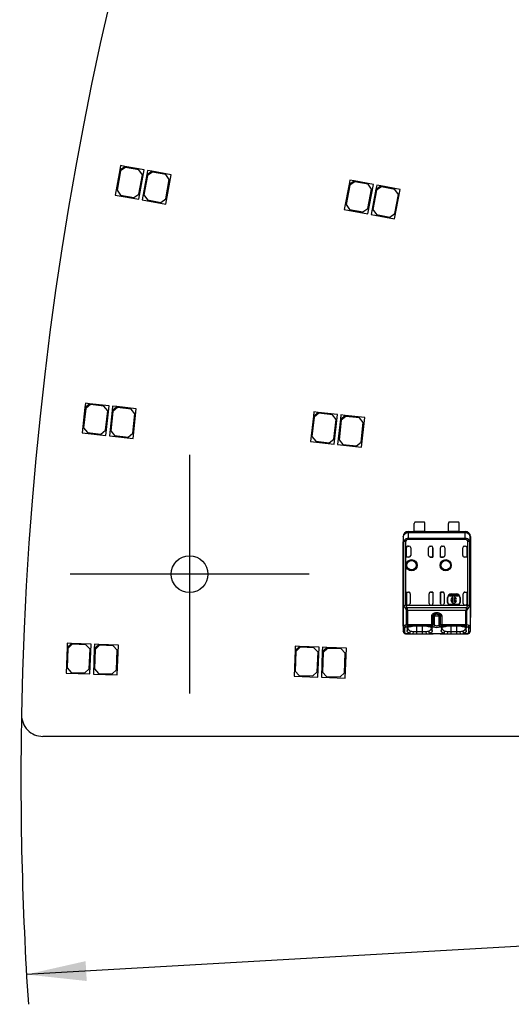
# Model space of a CAD drawing. Header units: millimetres. Extents: x 10 to 580, y 10 to 410.
# Tile 3 of 24: x 119 to 148, y 128 to 186. Entities that reach past the tile are written whole.
import ezdxf
from ezdxf.enums import TextEntityAlignment as Align
from ezdxf.lldxf.tags import DXFTag

# ---------------------------------------------------------------- set-up
doc = ezdxf.new("R2010")
doc.units = ezdxf.units.MM
doc.layers.add('Default', color=7, linetype='Continuous')
doc.layers.add('RDLED_1-4_800MM_', color=7, linetype='Continuous')
doc.styles.add('SEACAD_Arial', font='arial.ttf')
tags = doc.linetypes.add('CENTER2', pattern=[28.575, 19.05, -3.175, 3.175, -3.175]).pattern_tags.tags
tags[10:11] = [DXFTag(74, 4), DXFTag(75, 0), DXFTag(340, '0'), DXFTag(46, 0.0), DXFTag(50, 0.0), DXFTag(44, 0.0), DXFTag(45, 0.0)]
tags[8:9] = [DXFTag(74, 4), DXFTag(75, 0), DXFTag(340, '0'), DXFTag(46, 0.0), DXFTag(50, 0.0), DXFTag(44, 0.0), DXFTag(45, 0.0)]
tags[6:7] = [DXFTag(74, 4), DXFTag(75, 0), DXFTag(340, '0'), DXFTag(46, 0.0), DXFTag(50, 0.0), DXFTag(44, 0.0), DXFTag(45, 0.0)]
tags[4:5] = [DXFTag(74, 4), DXFTag(75, 0), DXFTag(340, '0'), DXFTag(46, 0.0), DXFTag(50, 0.0), DXFTag(44, 0.0), DXFTag(45, 0.0)]
doc.dimstyles.new('ISO', dxfattribs={"dimtxt": 3.5, "dimasz": 3.5, "dimexe": 1.75, "dimexo": 0, "dimgap": 0.875, "dimtad": 1, "dimlfac": 2, "dimtxsty": 'SEACAD_Arial', "dimblk1": '_SE_FILLED', "dimblk2": '_SE_FILLED', "dimsah": 1, "dimcen": 1.75, "dimadec": 0, "dimazin": 0, "dimtfac": 0.5, "dimtdec": 3, "dimtmove": 0, "dimatfit": 3, "dimfxl": 1, "dimarcsym": 0})

# ---------------------------------------------------------------- blocks, each defined once
blk = doc.blocks.new('SEANNOT_GROUP11')
at = {"layer": 'Default', "color": 7, "linetype": 'CENTER2'}
for p, q in [((129.377, 160.302), (129.377, 146.302)), ((136.377, 153.302), (122.377, 153.302))]:
    blk.add_line(p, q, dxfattribs=at)
blk = doc.blocks.new('SE')
at = {"layer": 'RDLED_1-4_800MM_', "color": 7, "linetype": 'Continuous'}
for p, q in [((125.337, 177.238), (125.293, 176.992)), ((125.293, 176.992), (125.583, 177.194)), ((125.624, 177.136), (125.333, 176.934)), ((125.583, 177.194), (125.337, 177.238)), ((126.715, 176.99), (125.583, 177.194)), ((126.411, 176.994), (125.624, 177.136)), ((125.293, 176.992), (125.027, 175.516)), ((125.333, 176.934), (125.13, 175.803)), ((126.405, 175.268), (126.715, 176.99)), ((126.409, 175.572), (126.613, 176.704)), ((126.613, 176.704), (126.411, 176.994)), ((126.868, 176.709), (126.602, 175.233)), ((126.908, 176.651), (126.704, 175.519)), ((126.912, 176.955), (126.868, 176.709)), ((126.868, 176.709), (127.158, 176.911)), ((127.198, 176.853), (126.908, 176.651)), ((127.158, 176.911), (126.912, 176.955)), ((128.29, 176.707), (127.158, 176.911)), ((127.986, 176.711), (127.198, 176.853)), ((127.98, 174.985), (128.29, 176.707)), ((128.187, 176.42), (127.986, 176.711)), ((127.984, 175.289), (128.187, 176.42)), ((138.718, 176.151), (138.44, 174.677)), ((138.758, 176.092), (138.545, 174.962)), ((138.764, 176.396), (138.718, 176.151)), ((138.718, 176.151), (139.01, 176.35)), ((139.05, 176.292), (138.758, 176.092)), ((139.01, 176.35), (138.764, 176.396)), ((140.14, 176.137), (139.01, 176.35)), ((139.836, 176.143), (139.05, 176.292)), ((139.816, 174.417), (140.14, 176.137)), ((140.035, 175.851), (139.836, 176.143)), ((140.337, 176.1), (140.29, 175.854)), ((140.29, 175.854), (140.582, 176.053)), ((140.622, 175.995), (140.33, 175.796)), ((140.582, 176.053), (140.337, 176.1)), ((141.712, 175.84), (140.582, 176.053)), ((141.408, 175.846), (140.622, 175.995)), ((125.027, 175.516), (126.405, 175.268)), ((125.13, 175.803), (125.331, 175.512)), ((125.331, 175.512), (126.119, 175.37)), ((126.119, 175.37), (126.409, 175.572)), ((126.704, 175.519), (126.906, 175.229)), ((139.822, 174.721), (140.035, 175.851)), ((140.29, 175.854), (140.012, 174.38)), ((140.33, 175.796), (140.117, 174.665)), ((141.388, 174.12), (141.712, 175.84)), ((141.394, 174.424), (141.608, 175.554)), ((141.608, 175.554), (141.408, 175.846)), ((126.602, 175.233), (127.98, 174.985)), ((126.906, 175.229), (127.693, 175.087)), ((127.693, 175.087), (127.984, 175.289)), ((138.545, 174.962), (138.744, 174.67)), ((138.44, 174.677), (139.816, 174.417)), ((138.744, 174.67), (139.53, 174.522)), ((139.53, 174.522), (139.822, 174.721)), ((140.012, 174.38), (141.388, 174.12)), ((140.117, 174.665), (140.316, 174.373)), ((140.316, 174.373), (141.102, 174.225)), ((141.102, 174.225), (141.394, 174.424)), ((123.276, 163.317), (123.249, 163.068)), ((123.249, 163.068), (123.524, 163.29)), ((123.524, 163.29), (123.276, 163.317)), ((124.668, 163.167), (123.524, 163.29)), ((123.249, 163.068), (123.089, 161.577)), ((123.294, 163.013), (123.171, 161.87)), ((123.569, 163.235), (123.294, 163.013)), ((124.364, 163.149), (123.569, 163.235)), ((124.586, 162.874), (124.364, 163.149)), ((124.463, 161.731), (124.586, 162.874)), ((124.481, 161.427), (124.668, 163.167)), ((124.84, 162.897), (124.68, 161.406)), ((124.884, 162.842), (124.762, 161.699)), ((124.867, 163.146), (124.84, 162.897)), ((124.84, 162.897), (125.115, 163.119)), ((125.115, 163.119), (124.867, 163.146)), ((125.16, 163.064), (124.884, 162.842)), ((126.259, 162.996), (125.115, 163.119)), ((125.955, 162.978), (125.16, 163.064)), ((126.177, 162.703), (125.955, 162.978)), ((126.054, 161.56), (126.177, 162.703)), ((126.072, 161.256), (126.259, 162.996)), ((136.655, 162.809), (136.627, 162.56)), ((136.627, 162.56), (136.903, 162.781)), ((136.903, 162.781), (136.655, 162.809)), ((136.947, 162.726), (136.671, 162.505)), ((138.046, 162.652), (136.903, 162.781)), ((137.742, 162.636), (136.947, 162.726)), ((136.627, 162.56), (136.459, 161.07)), ((136.671, 162.505), (136.542, 161.362)), ((137.963, 162.36), (137.742, 162.636)), ((137.834, 161.217), (137.963, 162.36)), ((137.85, 160.913), (138.046, 162.652)), ((138.217, 162.382), (138.049, 160.891)), ((138.261, 162.326), (138.132, 161.183)), ((138.245, 162.63), (138.217, 162.382)), ((138.217, 162.382), (138.493, 162.602)), ((138.493, 162.602), (138.245, 162.63)), ((138.537, 162.547), (138.261, 162.326)), ((139.636, 162.473), (138.493, 162.602)), ((139.332, 162.457), (138.537, 162.547)), ((139.553, 162.181), (139.332, 162.457)), ((139.424, 161.038), (139.553, 162.181)), ((139.44, 160.734), (139.636, 162.473)), ((123.089, 161.577), (124.481, 161.427)), ((123.171, 161.87), (123.393, 161.594)), ((123.393, 161.594), (124.188, 161.509)), ((124.188, 161.509), (124.463, 161.731)), ((124.762, 161.699), (124.983, 161.423)), ((125.779, 161.338), (126.054, 161.56)), ((124.68, 161.406), (126.072, 161.256)), ((124.983, 161.423), (125.779, 161.338)), ((136.459, 161.07), (137.85, 160.913)), ((136.542, 161.362), (136.763, 161.086)), ((136.763, 161.086), (137.558, 160.996)), ((137.558, 160.996), (137.834, 161.217)), ((138.132, 161.183), (138.353, 160.907)), ((139.148, 160.818), (139.424, 161.038)), ((138.049, 160.891), (139.44, 160.734)), ((138.353, 160.907), (139.148, 160.818)), ((143.14, 156.352), (142.565, 156.352)), ((145.14, 156.352), (144.565, 156.352)), ((142.177, 155.802), (142.54, 155.802)), ((142.177, 155.802), (142.177, 155.794)), ((142.177, 155.794), (142.185, 155.794)), ((142.186, 155.793), (142.185, 155.794)), ((142.186, 155.793), (142.186, 155.723)), ((142.186, 155.793), (145.519, 155.793)), ((142.54, 155.8), (142.54, 156.277)), ((143.165, 155.8), (142.54, 155.8)), ((143.165, 155.8), (143.165, 156.277)), ((143.165, 155.802), (144.54, 155.802)), ((144.54, 155.8), (144.54, 156.277)), ((145.165, 155.8), (144.54, 155.8)), ((145.165, 155.8), (145.165, 156.277)), ((145.165, 155.802), (145.527, 155.802)), ((145.52, 155.794), (145.519, 155.793)), ((145.519, 155.723), (145.519, 155.793)), ((145.52, 155.794), (145.527, 155.794)), ((145.527, 155.794), (145.527, 155.802)), ((141.886, 155.493), (141.877, 155.502)), ((141.877, 155.502), (141.877, 150.777)), ((141.886, 155.493), (141.889, 155.158)), ((141.935, 151.453), (141.935, 155.222)), ((142.024, 155.222), (141.935, 155.222)), ((141.947, 155.262), (141.942, 155.264)), ((142.024, 155.222), (142.024, 151.484)), ((145.519, 155.723), (142.186, 155.723)), ((142.186, 155.723), (142.188, 155.412)), ((142.189, 155.412), (145.516, 155.412)), ((145.516, 155.335), (142.189, 155.335)), ((145.516, 155.412), (145.519, 155.723)), ((145.763, 155.264), (145.68, 155.222)), ((145.77, 155.222), (145.68, 155.222)), ((145.68, 151.484), (145.68, 155.222)), ((145.77, 155.222), (145.77, 151.455)), ((145.815, 155.158), (145.819, 155.493)), ((145.827, 155.502), (145.819, 155.493)), ((145.827, 155.502), (145.827, 150.777)), ((141.889, 150.263), (141.889, 155.158)), ((141.892, 155.158), (141.892, 150.263)), ((142.075, 154.302), (142.075, 154.852)), ((142.075, 154.852), (142.075, 154.852)), ((142.075, 154.305), (142.075, 154.852)), ((142.175, 154.952), (142.227, 154.952)), ((142.327, 154.852), (142.327, 154.402)), ((143.377, 154.402), (143.377, 154.852)), ((143.477, 154.952), (143.53, 154.952)), ((143.629, 154.305), (143.629, 154.852)), ((143.63, 154.852), (143.629, 154.852)), ((143.63, 154.852), (143.63, 154.302)), ((144.075, 154.302), (144.075, 154.852)), ((144.075, 154.852), (144.075, 154.852)), ((144.075, 154.305), (144.075, 154.852)), ((144.175, 154.952), (144.227, 154.952)), ((144.327, 154.852), (144.327, 154.402)), ((145.377, 154.402), (145.377, 154.852)), ((145.477, 154.952), (145.53, 154.952)), ((145.629, 154.305), (145.629, 154.852)), ((145.63, 154.852), (145.629, 154.852)), ((145.63, 154.852), (145.63, 154.302)), ((145.813, 155.159), (145.813, 150.263)), ((145.815, 155.158), (145.815, 150.263)), ((142.075, 154.305), (142.075, 154.302)), ((142.227, 154.305), (142.075, 154.305)), ((142.227, 154.302), (142.075, 154.302)), ((142.227, 154.302), (142.227, 154.305)), ((143.477, 154.305), (143.629, 154.305)), ((143.477, 154.305), (143.477, 154.302)), ((143.63, 154.302), (143.477, 154.302)), ((143.629, 154.305), (143.63, 154.302)), ((144.075, 154.305), (144.227, 154.305)), ((144.075, 154.305), (144.075, 154.302)), ((144.227, 154.302), (144.075, 154.302)), ((144.227, 154.302), (144.227, 154.305)), ((145.477, 154.305), (145.477, 154.302)), ((145.629, 154.305), (145.477, 154.305)), ((145.63, 154.302), (145.477, 154.302)), ((145.629, 154.305), (145.63, 154.302)), ((142.075, 152.252), (142.197, 152.252)), ((142.075, 152.248), (142.075, 152.252)), ((142.075, 152.252), (142.075, 151.585)), ((142.075, 152.248), (142.201, 152.248)), ((142.075, 151.585), (142.075, 152.248)), ((142.201, 152.248), (142.197, 152.252)), ((142.297, 152.151), (142.297, 151.585)), ((143.407, 151.585), (143.407, 152.151)), ((143.504, 152.248), (143.507, 152.252)), ((143.629, 152.248), (143.504, 152.248)), ((143.507, 152.252), (143.63, 152.252)), ((143.629, 152.248), (143.63, 152.252)), ((143.629, 152.248), (143.629, 151.585)), ((143.63, 152.252), (143.63, 151.585)), ((144.075, 152.252), (144.197, 152.252)), ((144.075, 152.248), (144.075, 152.252)), ((144.075, 152.252), (144.075, 151.585)), ((144.201, 152.248), (144.075, 152.248)), ((144.075, 151.585), (144.075, 152.248)), ((144.201, 152.248), (144.197, 152.252)), ((144.297, 152.151), (144.297, 151.585)), ((144.489, 151.635), (144.489, 151.935)), ((144.502, 151.935), (144.489, 151.935)), ((144.502, 151.635), (144.502, 151.935)), ((144.604, 152.009), (144.604, 152.075)), ((144.604, 152.075), (145.098, 152.075)), ((144.818, 152.009), (144.604, 152.009)), ((144.702, 152.148), (145.002, 152.148)), ((144.702, 152.148), (144.702, 152.135)), ((144.702, 152.135), (145.002, 152.135)), ((144.818, 151.958), (144.818, 152.009)), ((144.818, 151.689), (144.818, 151.896)), ((145.098, 152.009), (144.884, 152.009)), ((144.884, 152.009), (144.884, 151.958)), ((144.884, 151.896), (144.884, 151.689)), ((145.015, 151.834), (144.951, 151.834)), ((144.951, 151.751), (145.015, 151.751)), ((145.002, 152.135), (145.002, 152.148)), ((145.098, 152.075), (145.098, 152.009)), ((145.216, 151.935), (145.202, 151.935)), ((145.202, 151.935), (145.202, 151.635)), ((145.216, 151.935), (145.216, 151.635)), ((145.407, 151.585), (145.407, 152.151)), ((145.503, 152.248), (145.507, 152.252)), ((145.503, 152.248), (145.629, 152.248)), ((145.507, 152.252), (145.63, 152.252)), ((145.629, 152.248), (145.63, 152.252)), ((145.629, 151.585), (145.629, 152.248)), ((145.63, 152.252), (145.63, 151.585)), ((142.034, 151.287), (141.935, 151.453)), ((142.033, 151.485), (142.175, 151.485)), ((142.075, 151.585), (142.075, 151.585)), ((142.082, 150.354), (142.082, 151.173)), ((142.144, 151.173), (142.082, 151.173)), ((142.106, 151.343), (145.599, 151.343)), ((145.56, 151.173), (142.144, 151.173)), ((142.144, 151.173), (142.144, 150.354)), ((142.197, 151.485), (142.175, 151.485)), ((142.197, 151.485), (143.507, 151.485)), ((142.197, 151.485), (142.197, 151.485)), ((143.53, 151.485), (143.507, 151.485)), ((143.53, 151.485), (144.175, 151.485)), ((143.629, 151.585), (143.63, 151.585)), ((144.075, 151.585), (144.075, 151.585)), ((144.197, 151.485), (144.175, 151.485)), ((144.197, 151.485), (145.507, 151.485)), ((144.489, 151.635), (144.502, 151.635)), ((145.102, 151.535), (144.602, 151.535)), ((144.602, 151.535), (144.602, 151.522)), ((145.102, 151.522), (144.602, 151.522)), ((144.818, 151.575), (144.818, 151.627)), ((144.884, 151.575), (144.818, 151.575)), ((144.884, 151.627), (144.884, 151.575)), ((145.102, 151.522), (145.102, 151.535)), ((145.202, 151.635), (145.216, 151.635)), ((145.53, 151.485), (145.507, 151.485)), ((145.507, 151.485), (145.507, 151.485)), ((145.53, 151.485), (145.671, 151.485)), ((145.56, 150.354), (145.56, 151.173)), ((145.623, 151.173), (145.56, 151.173)), ((145.671, 151.485), (145.599, 151.344)), ((145.623, 150.354), (145.623, 151.173)), ((145.629, 151.585), (145.63, 151.585)), ((145.77, 151.455), (145.67, 151.287)), ((145.671, 151.485), (145.68, 151.484)), ((141.877, 150.777), (141.882, 150.777)), ((141.882, 150.773), (141.882, 150.777)), ((141.882, 150.777), (141.882, 149.973)), ((143.56, 150.354), (143.56, 150.852)), ((143.623, 150.852), (143.56, 150.852)), ((143.729, 150.852), (143.623, 150.852)), ((143.623, 150.852), (143.623, 150.354)), ((143.729, 150.32), (143.729, 150.852)), ((143.975, 150.852), (143.729, 150.852)), ((143.781, 151.048), (143.923, 151.048)), ((143.858, 150.952), (143.796, 150.95)), ((143.867, 150.952), (143.858, 150.952)), ((143.867, 150.951), (143.908, 150.952)), ((143.923, 151.048), (143.908, 150.95)), ((144.02, 150.916), (143.908, 150.95)), ((144.082, 150.852), (143.975, 150.852)), ((143.975, 150.852), (143.975, 150.32)), ((144.144, 150.852), (144.082, 150.852)), ((144.082, 150.354), (144.082, 150.852)), ((144.144, 150.852), (144.144, 150.354)), ((145.822, 150.777), (145.822, 150.773)), ((145.822, 149.973), (145.822, 150.777)), ((145.822, 150.777), (145.827, 150.777)), ((141.889, 150.263), (141.882, 149.973)), ((141.889, 150.263), (141.892, 150.263)), ((141.891, 150.263), (141.97, 150.317)), ((141.969, 150.317), (142.082, 150.354)), ((141.982, 149.879), (141.989, 150.169)), ((141.989, 150.169), (142.053, 150.222)), ((142.053, 150.222), (142.144, 150.259)), ((142.082, 150.354), (142.144, 150.354)), ((142.122, 150.138), (142.121, 149.974)), ((142.121, 149.974), (142.171, 150.115)), ((142.144, 150.354), (143.56, 150.354)), ((142.144, 150.354), (142.144, 150.26)), ((143.56, 150.26), (142.144, 150.26)), ((143.277, 150.249), (142.427, 150.249)), ((142.677, 150.249), (142.677, 149.951)), ((143.027, 149.951), (143.027, 150.249)), ((143.534, 150.115), (143.584, 149.974)), ((143.56, 150.26), (143.56, 150.354)), ((143.56, 150.354), (143.623, 150.354)), ((143.56, 150.259), (143.647, 150.225)), ((143.584, 149.974), (143.582, 150.138)), ((143.623, 150.354), (143.729, 150.32)), ((143.975, 150.32), (144.082, 150.354)), ((144.058, 150.225), (144.144, 150.259)), ((144.082, 150.354), (144.144, 150.354)), ((144.122, 150.138), (144.121, 149.974)), ((144.121, 149.974), (144.171, 150.115)), ((144.144, 150.354), (145.56, 150.354)), ((144.144, 150.354), (144.144, 150.26)), ((145.56, 150.26), (144.144, 150.26)), ((145.277, 150.249), (144.427, 150.249)), ((144.677, 150.249), (144.677, 149.951)), ((145.027, 149.951), (145.027, 150.249)), ((145.534, 150.115), (145.584, 149.974)), ((145.56, 150.354), (145.623, 150.354)), ((145.56, 150.26), (145.56, 150.354)), ((145.56, 150.259), (145.652, 150.222)), ((145.584, 149.974), (145.582, 150.138)), ((145.623, 150.354), (145.736, 150.317)), ((145.652, 150.222), (145.716, 150.169)), ((145.715, 150.169), (145.722, 149.879)), ((145.735, 150.317), (145.813, 150.263)), ((145.813, 150.263), (145.815, 150.263)), ((145.822, 149.973), (145.815, 150.263)), ((141.907, 149.926), (141.882, 149.973)), ((142.002, 149.832), (142.28, 149.832)), ((142.08, 149.802), (142.457, 149.802)), ((142.281, 149.832), (142.317, 149.972)), ((142.477, 149.951), (142.457, 149.802)), ((142.457, 149.802), (142.677, 149.802)), ((142.477, 149.951), (142.677, 149.951)), ((142.677, 149.951), (143.027, 149.951)), ((142.677, 149.951), (142.677, 149.802)), ((142.677, 149.802), (143.027, 149.802)), ((143.027, 149.951), (143.228, 149.951)), ((143.027, 149.802), (143.027, 149.951)), ((143.027, 149.802), (143.248, 149.802)), ((143.248, 149.802), (143.228, 149.951)), ((143.247, 149.802), (143.642, 149.802)), ((143.423, 149.832), (143.387, 149.972)), ((143.424, 149.832), (144.28, 149.832)), ((143.655, 149.802), (143.642, 149.801)), ((144.063, 149.801), (144.049, 149.802)), ((144.063, 149.802), (144.457, 149.802)), ((144.281, 149.831), (144.317, 149.972)), ((144.477, 149.951), (144.457, 149.802)), ((144.457, 149.802), (144.677, 149.802)), ((144.477, 149.951), (144.677, 149.951)), ((144.677, 149.951), (144.677, 149.802)), ((144.677, 149.951), (145.027, 149.951)), ((144.677, 149.802), (145.027, 149.802)), ((145.027, 149.802), (145.027, 149.951)), ((145.027, 149.951), (145.228, 149.951)), ((145.027, 149.802), (145.248, 149.802)), ((145.248, 149.802), (145.228, 149.951)), ((145.247, 149.802), (145.624, 149.802)), ((145.387, 149.972), (145.423, 149.831)), ((145.424, 149.832), (145.702, 149.832)), ((145.822, 149.973), (145.797, 149.926)), ((122.199, 149.007), (122.145, 147.508)), ((122.208, 149.257), (122.199, 149.007)), ((122.199, 149.007), (122.458, 149.248)), ((122.247, 148.955), (122.206, 147.806)), ((122.458, 149.248), (122.208, 149.257)), ((122.506, 149.196), (122.247, 148.955)), ((123.607, 149.207), (122.458, 149.248)), ((123.305, 149.168), (122.506, 149.196)), ((123.546, 148.909), (123.305, 149.168)), ((123.505, 147.76), (123.546, 148.909)), ((123.544, 147.458), (123.607, 149.207)), ((123.798, 148.95), (123.744, 147.451)), ((123.807, 149.2), (123.798, 148.95)), ((123.798, 148.95), (124.057, 149.191)), ((123.846, 148.898), (123.805, 147.749)), ((124.057, 149.191), (123.807, 149.2)), ((124.105, 149.139), (123.846, 148.898)), ((125.206, 149.15), (124.057, 149.191)), ((124.904, 149.11), (124.105, 149.139)), ((125.145, 148.852), (124.904, 149.11)), ((125.104, 147.702), (125.145, 148.852)), ((125.143, 147.401), (125.206, 149.15)), ((135.562, 149.078), (135.552, 148.828)), ((135.552, 148.828), (135.811, 149.069)), ((135.811, 149.069), (135.562, 149.078)), ((135.86, 149.017), (135.6, 148.777)), ((136.961, 149.026), (135.811, 149.069)), ((136.659, 148.987), (135.86, 149.017)), ((136.899, 148.728), (136.659, 148.987)), ((136.895, 147.277), (136.961, 149.026)), ((137.16, 149.018), (137.151, 148.769)), ((137.151, 148.769), (137.41, 149.009)), ((137.41, 149.009), (137.16, 149.018)), ((137.458, 148.957), (137.199, 148.717)), ((138.559, 148.966), (137.41, 149.009)), ((138.258, 148.927), (137.458, 148.957)), ((138.498, 148.668), (138.258, 148.927)), ((138.494, 147.217), (138.559, 148.966)), ((135.552, 148.828), (135.496, 147.33)), ((135.6, 148.777), (135.557, 147.627)), ((136.856, 147.579), (136.899, 148.728)), ((137.151, 148.769), (137.095, 147.27)), ((137.199, 148.717), (137.156, 147.568)), ((138.455, 147.519), (138.498, 148.668)), ((122.206, 147.806), (122.447, 147.547)), ((123.246, 147.519), (123.505, 147.76)), ((123.805, 147.749), (124.046, 147.49)), ((124.845, 147.461), (125.104, 147.702)), ((122.145, 147.508), (123.544, 147.458)), ((122.447, 147.547), (123.246, 147.519)), ((123.744, 147.451), (125.143, 147.401)), ((124.046, 147.49), (124.845, 147.461)), ((135.496, 147.33), (136.895, 147.277)), ((135.557, 147.627), (135.798, 147.368)), ((135.798, 147.368), (136.597, 147.338)), ((136.597, 147.338), (136.856, 147.579)), ((137.095, 147.27), (138.494, 147.217)), ((137.156, 147.568), (137.397, 147.308)), ((137.397, 147.308), (138.196, 147.279)), ((138.196, 147.279), (138.455, 147.519)), ((316.25, 143.802), (120.785, 143.802))]:
    blk.add_line(p, q, dxfattribs=at)
for centre, radius in [((129.377, 153.302), 1.075), ((142.377, 153.827), 0.328), ((142.377, 153.827), 0.293), ((142.377, 153.827), 0.276), ((142.377, 153.827), 0.275), ((144.377, 153.827), 0.328), ((144.377, 153.827), 0.293), ((144.377, 153.827), 0.276), ((144.377, 153.827), 0.275)]:
    blk.add_circle(centre, radius, dxfattribs=at)
for centre, radius, start, end in [((320, 141.302), 200.5, 91.0784, 178.9216), ((142.665, 156.277), 0.125, 143.1301, 180), ((143.04, 156.277), 0.125, 0, 36.8699), ((144.665, 156.277), 0.125, 143.1301, 180), ((145.04, 156.277), 0.125, 0, 36.8699), ((142.186, 155.493), 0.3, 90.00436, 179.99716), ((145.519, 155.493), 0.3, 0.00397, 89.99564), ((142.041, 155.225), 0.107, 158.68404, 182.13049), ((142.198, 155.116), 0.296, 91.86147, 149.91886), ((142.468, 156.172), 1.049, 240.17164, 244.94168), ((142.202, 155.141), 0.195, 93.79031, 155.51519), ((134.278, 155.353), 7.911, 359.8734, 0.42827), ((145.51, 155.122), 0.29, 29.45704, 88.83991), ((153.406, 155.353), 7.89, 179.57051, 180.12682), ((145.503, 155.141), 0.195, 24.43831, 86.25848), ((145.663, 155.226), 0.107, 357.55091, 21.03644), ((142.227, 154.852), 0.1, 0, 90), ((143.477, 154.852), 0.1, 90, 180), ((144.227, 154.852), 0.1, 0, 90), ((145.477, 154.852), 0.1, 90, 180), ((144.702, 151.935), 0.213, 90, 180), ((144.702, 151.935), 0.2, 90, 180), ((144.851, 151.792), 0.169, 101.32726, 258.67274), ((144.851, 151.792), 0.108, 107.78466, 252.21534), ((144.851, 151.792), 0.169, 14.20419, 78.67274), ((144.851, 151.792), 0.108, 22.43198, 72.21534), ((144.851, 151.792), 0.108, 287.78466, 337.56802), ((144.851, 151.792), 0.169, 281.32726, 345.79581), ((145.002, 151.935), 0.213, 0, 90), ((145.002, 151.935), 0.2, 0, 90), ((142.048, 151.272), 0.214, 96.32822, 121.97268), ((142.682, 151.728), 0.693, 200.51329, 213.67464), ((141.898, 151.163), 0.184, 3.14597, 42.1839), ((141.73, 151.168), 0.415, 0.69709, 24.96938), ((144.602, 151.635), 0.113, 180, 270), ((144.602, 151.635), 0.1, 180, 270), ((145.102, 151.635), 0.1, 270, 0), ((145.102, 151.635), 0.113, 270, 360), ((145.976, 151.168), 0.416, 155.06902, 179.2656), ((145.508, 151.156), 0.208, 38.87851, 64.10679), ((145.806, 151.164), 0.183, 137.87364, 177.00026), ((145.596, 151.071), 0.422, 65.66214, 78.47036), ((146.628, 151.429), 2.872, 187.62784, 189.61233), ((141.995, 150.273), 0.103, 185.1634, 266.88604), ((142.093, 150.343), 0.127, 191.88254, 251.24892), ((142.205, 150.368), 0.124, 186.74494, 240.75449), ((143.499, 150.368), 0.124, 299.25251, 353.24193), ((143.604, 150.346), 0.128, 289.63873, 348.03354), ((143.852, 150.738), 0.552, 248.14821, 291.85186), ((144.101, 150.346), 0.128, 191.96597, 250.36144), ((144.205, 150.368), 0.124, 186.75634, 240.75078), ((145.499, 150.368), 0.124, 299.24361, 353.25792), ((145.606, 150.348), 0.133, 290.27129, 346.61304), ((145.71, 150.273), 0.103, 273.11402, 354.83715), ((141.98, 149.976), 0.0975, 182.00873, 271.51606), ((141.991, 149.914), 0.0836, 179.28498, 278.18259), ((142.43, 150.177), 0.376, 246.47616, 274.09587), ((142.472, 150.522), 0.572, 254.23198, 270.50915), ((143.243, 150.447), 0.497, 268.26756, 287.03363), ((143.274, 150.177), 0.377, 265.94293, 293.51784), ((144.43, 150.177), 0.376, 246.4965, 274.08973), ((144.472, 150.522), 0.572, 254.23194, 270.50873), ((145.243, 150.448), 0.498, 268.27795, 287.01555), ((145.274, 150.178), 0.377, 265.95623, 293.5038), ((145.714, 149.915), 0.0838, 261.87075, 7.54249), ((145.725, 149.976), 0.0975, 268.48459, 357.9947), ((120.785, 145.052), 1.25, 178.9216, 270)]:
    blk.add_arc(centre, radius, start, end, dxfattribs=at)
for centre, major_axis, ratio, start_param, end_param in [((142.177, 155.501), (0.212, -0.212), 0.999924, 2.356207, 3.926956), ((145.527, 155.501), (-0.212, -0.212), 0.999924, 2.35623, 3.926978), ((142.186, 155.493), (0.3, 0.003), 0.766027, 1.562157, 3.128038), ((145.519, 155.493), (0.3, -0.003), 0.766027, 0.013567, 1.579437), ((142.175, 154.852), (0.1, 0), 0.999994, 1.570796, 3.141593), ((142.175, 154.852), (0.1, 0), 0.999994, 1.57081, 3.141593), ((143.529, 154.852), (-0.1, 0), 0.999994, 3.141593, 4.712389), ((143.53, 154.852), (-0.1, 0), 0.999994, 3.141593, 4.712389), ((144.175, 154.852), (0.1, 0), 0.999994, 1.570796, 3.141593), ((144.175, 154.852), (0.1, 0), 0.999994, 1.570796, 3.141593), ((145.529, 154.852), (-0.1, 0), 0.999994, 3.141593, 4.712375), ((145.53, 154.852), (-0.1, 0), 0.999994, 3.141593, 4.712389), ((142.227, 154.405), (0, 0.1), 0.999848, 3.141593, 4.712389), ((142.227, 154.402), (0, 0.1), 0.999848, 3.141593, 4.712389), ((143.477, 154.405), (0, 0.1), 0.999848, 1.570796, 3.141593), ((143.477, 154.402), (0, 0.1), 0.999848, 1.570796, 3.141593), ((144.227, 154.405), (0, 0.1), 0.999848, 3.141593, 4.712389), ((144.227, 154.402), (0, 0.1), 0.999848, 3.141593, 4.712389), ((145.477, 154.405), (0, 0.1), 0.999848, 1.570796, 3.141593), ((145.477, 154.402), (0, 0.1), 0.999848, 1.570796, 3.141593), ((142.197, 152.151), (0.0707, -0.0707), 0.999695, 0.785246, 2.356347), ((142.201, 152.148), (0.0707, -0.0707), 0.999695, 1.570796, 2.356347), ((143.507, 152.151), (-0.0707, -0.0707), 0.999695, 3.926838, 5.497939), ((143.504, 152.148), (-0.0707, -0.0707), 0.999695, 3.926838, 4.712389), ((144.197, 152.151), (0.0707, -0.0707), 0.999695, 0.785246, 2.356347), ((144.201, 152.148), (0.0707, -0.0707), 0.999695, 1.570796, 2.356347), ((145.507, 152.151), (-0.0707, -0.0707), 0.999695, 3.926839, 5.497939), ((145.504, 152.148), (-0.0707, -0.0707), 0.999695, 3.932239, 4.712389), ((142.175, 151.585), (0.1, 0), 0.999994, 3.141593, 4.712389), ((142.175, 151.585), (0.1, 0), 0.999994, 3.141593, 4.712389), ((142.197, 151.585), (0.1, 0), 0.999848, 4.712389, 6.283185), ((143.507, 151.585), (-0.1, 0), 0.999848, 0, 1.570796), ((143.529, 151.585), (-0.1, 0), 0.999994, 1.570796, 3.141593), ((143.53, 151.585), (-0.1, 0), 0.999994, 1.570796, 3.141593), ((144.175, 151.585), (0.1, 0), 0.999994, 3.141593, 4.712389), ((144.175, 151.585), (0.1, 0), 0.999994, 3.141593, 4.712389), ((144.197, 151.585), (0.1, 0), 0.999848, 4.712389, 6.283185), ((145.507, 151.585), (-0.1, 0), 0.999848, 0, 1.570796), ((145.529, 151.585), (-0.1, 0), 0.999994, 1.570796, 3.141593), ((145.53, 151.585), (-0.1, 0), 0.999994, 1.570796, 3.141593), ((142.177, 150.777), (0.3, 0), 0.999962, 3.141593, 3.453003), ((143.811, 150.852), (0, -0.1), 0.821429, 3.324108, 4.712389), ((143.893, 150.852), (0, 0.1), 0.821429, 4.712389, 6.100671), ((141.989, 150.263), (0.1, -0.0024), 0.939661, 3.166998, 4.734916), ((145.715, 150.263), (0.1, 0.0024), 0.939661, 4.689874, 6.25773), ((142.432, 149.877), (0.45, 0), 0.34204, 3.132956, 3.443003), ((145.271, 149.878), (-0.451, 0), 0.342128, 2.840923, 3.150345)]:
    blk.add_ellipse(centre, major_axis=major_axis, ratio=ratio, start_param=start_param, end_param=end_param, dxfattribs=at)
for points, degree, knots in [([(141.889, 155.158), (141.889, 155.165), (141.89, 155.179), (141.892, 155.198), (141.896, 155.215), (141.904, 155.232), (141.917, 155.25), (141.933, 155.259), (141.942, 155.264)], 3, [0, 0, 0, 0, 0.122213, 0.238697, 0.352336, 0.466228, 0.688748, 1, 1, 1, 1]), ([(141.935, 155.222), (141.929, 155.22), (141.918, 155.219), (141.907, 155.21), (141.899, 155.198), (141.894, 155.18), (141.892, 155.165), (141.892, 155.158)], 3, [0, 0, 0, 0, 0.264912, 0.488067, 0.676456, 0.841557, 1, 1, 1, 1]), ([(145.763, 155.264), (145.77, 155.26), (145.782, 155.253), (145.795, 155.24), (145.806, 155.224), (145.814, 155.197), (145.815, 155.171), (145.815, 155.158)], 3, [0, 0, 0, 0, 0.233305, 0.418726, 0.557587, 0.771407, 1, 1, 1, 1]), ([(145.813, 155.159), (145.812, 155.165), (145.811, 155.175), (145.808, 155.188), (145.804, 155.199), (145.799, 155.208), (145.791, 155.215), (145.782, 155.22), (145.774, 155.221), (145.77, 155.222)], 3, [0, 0, 0, 0, 0.112815, 0.226906, 0.348689, 0.483486, 0.635254, 0.806782, 1, 1, 1, 1]), ([(143.56, 150.852), (143.567, 150.925), (143.627, 150.979), (143.656, 151.003), (143.696, 151.022), (143.734, 151.039), (143.781, 151.048)], 2, [0, 0, 0, 0.5, 0.5, 0.75, 0.75, 1, 1, 1]), ([(143.796, 150.95), (143.784, 150.948), (143.759, 150.944), (143.723, 150.933), (143.69, 150.919), (143.662, 150.904), (143.642, 150.888), (143.628, 150.871), (143.625, 150.857), (143.623, 150.852)], 3, [0, 0, 0, 0, 0.180622, 0.363866, 0.549849, 0.69593, 0.816556, 0.915955, 1, 1, 1, 1]), ([(143.923, 151.048), (144.018, 151.03), (144.078, 150.978), (144.107, 150.952), (144.124, 150.92), (144.141, 150.888), (144.144, 150.852)], 2, [0, 0, 0, 0.5, 0.5, 0.75, 0.75, 1, 1, 1]), ([(144.082, 150.852), (144.081, 150.855), (144.08, 150.863), (144.074, 150.875), (144.064, 150.887), (144.046, 150.902), (144.029, 150.911), (144.02, 150.916)], 3, [0, 0, 0, 0, 0.116292, 0.245911, 0.39736, 0.643352, 1, 1, 1, 1]), ([(142.122, 150.138), (142.126, 150.184), (142.213, 150.217), (142.3, 150.249), (142.427, 150.249)], 2, [0, 0, 0, 0.5, 0.5, 1, 1, 1]), ([(142.171, 150.115), (142.171, 150.108), (142.172, 150.095), (142.18, 150.075), (142.192, 150.056), (142.214, 150.032), (142.251, 150.004), (142.295, 149.983), (142.316, 149.972)], 3, [0, 0, 0, 0, 0.131621, 0.259651, 0.384099, 0.504973, 0.752584, 1, 1, 1, 1]), ([(143.277, 150.249), (143.4, 150.249), (143.491, 150.217), (143.582, 150.185), (143.582, 150.138)], 2, [0, 0, 0, 0.5, 0.5, 1, 1, 1]), ([(143.388, 149.972), (143.399, 149.977), (143.421, 149.988), (143.451, 150.005), (143.478, 150.024), (143.501, 150.044), (143.519, 150.066), (143.532, 150.09), (143.533, 150.106), (143.533, 150.115)], 3, [0, 0, 0, 0, 0.119189, 0.246257, 0.381214, 0.524065, 0.674813, 0.833459, 1, 1, 1, 1]), ([(143.729, 150.32), (143.734, 150.315), (143.745, 150.307), (143.765, 150.296), (143.787, 150.289), (143.812, 150.283), (143.838, 150.281), (143.864, 150.281), (143.891, 150.283), (143.916, 150.289), (143.939, 150.296), (143.96, 150.307), (143.97, 150.315), (143.975, 150.32)], 3, [0, 0, 0, 0, 0.095482, 0.187791, 0.277611, 0.365684, 0.452798, 0.539767, 0.627407, 0.716518, 0.80786, 0.90214, 1, 1, 1, 1]), ([(144.122, 150.138), (144.126, 150.184), (144.213, 150.217), (144.3, 150.249), (144.427, 150.249)], 2, [0, 0, 0, 0.5, 0.5, 1, 1, 1]), ([(144.171, 150.115), (144.171, 150.108), (144.172, 150.095), (144.18, 150.075), (144.192, 150.056), (144.214, 150.032), (144.251, 150.004), (144.295, 149.983), (144.316, 149.972)], 3, [0, 0, 0, 0, 0.131621, 0.259651, 0.384099, 0.504973, 0.752584, 1, 1, 1, 1]), ([(145.277, 150.249), (145.4, 150.249), (145.491, 150.217), (145.582, 150.185), (145.582, 150.138)], 2, [0, 0, 0, 0.5, 0.5, 1, 1, 1]), ([(145.388, 149.972), (145.399, 149.977), (145.421, 149.988), (145.451, 150.005), (145.478, 150.024), (145.501, 150.044), (145.519, 150.066), (145.532, 150.09), (145.533, 150.106), (145.533, 150.115)], 3, [0, 0, 0, 0, 0.119171, 0.246227, 0.381178, 0.524029, 0.674783, 0.833441, 1, 1, 1, 1]), ([(142.002, 149.832), (142.006, 149.828), (142.013, 149.819), (142.026, 149.811), (142.042, 149.805), (142.059, 149.802), (142.073, 149.802), (142.08, 149.802)], 3, [0, 0, 0, 0, 0.206395, 0.408543, 0.607471, 0.804252, 1, 1, 1, 1]), ([(145.583, 149.973), (145.584, 149.934), (145.541, 149.896), (145.5, 149.859), (145.424, 149.832)], 2, [0, 0, 0, 0.500227, 0.500227, 1, 1, 1]), ([(145.624, 149.802), (145.633, 149.802), (145.65, 149.802), (145.671, 149.808), (145.689, 149.817), (145.698, 149.827), (145.702, 149.832)], 3, [0, 0, 0, 0, 0.244606, 0.491396, 0.742515, 1, 1, 1, 1])]:
    blk.add_open_spline(points, degree=degree, knots=knots, dxfattribs=at)
blk.add_rational_spline([(142.106, 151.343), (142.077, 151.33), (142.051, 151.31), (142.034, 151.287)], [1.05939443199, 0.980194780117, 0.980201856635, 1.05941566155], degree=3, dxfattribs=at)
for points in [[(142.28, 149.832), (142.121, 149.89), (142.121, 149.974)], [(143.583, 149.973), (143.584, 149.89), (143.424, 149.832)], [(144.28, 149.832), (144.121, 149.89), (144.121, 149.974)]]:
    blk.add_open_spline(points, degree=2, dxfattribs=at)
blk = doc.blocks.new('DMBLK3')
at = {"layer": 'Default', "linetype": 'Continuous'}
blk.add_hatch(color=7, dxfattribs=at).paths.add_polyline_path([(123.355, 129.467), (123.288, 130.631), (119.827, 129.849)])
at = {"layer": 'Default', "color": 7, "linetype": 'Continuous'}
blk.add_line((320, 141.302), (119.827, 129.849), dxfattribs=at)
blk.add_arc((320, 141.302), 200.5, 178.9216, 183.7746, dxfattribs=at)
at = {"layer": 'Default', "color": 7, "linetype": 'Continuous', "style": 'SEACAD_Arial'}
for s, p in [('(D=802mm)', (199.657, 138.798)), ('401', (189.007, 138.189)), ('R', (183.416, 137.869))]:
    blk.add_text(s, height=3.5, rotation=3.27451, dxfattribs=at).set_placement(p, align=Align.TOP_LEFT)
blk = doc.blocks.new('_SE_FILLED')
at = {"color": 0}
blk.add_line((0, 0), (-1, 0), dxfattribs=at)
blk.add_solid([(0, 0), (-1, -0.1665), (-1, 0.1665), (0, 0)], dxfattribs=at)

msp = doc.modelspace()

# ---------------------------------------------------------------- block references
at = {"layer": 'Default'}
for name in ['SE', 'SEANNOT_GROUP11']:
    msp.add_blockref(name, (0, 0), dxfattribs=at)

# ---------------------------------------------------------------- dimensions: what is measured, and where the dimension line sits
at = {"layer": 'Default', "color": 7, "linetype": 'Continuous'}
dim = msp.add_radius_dim(center=(319.9998, 141.3015), mpoint=(119.8271, 129.849), text='\\A1;<> (D=802mm)', dimstyle='ISO', override={"dimtolj": 1}, dxfattribs=at)
dim.commit()
dim.dimension.update_dxf_attribs({"geometry": 'DMBLK3', "text_midpoint": (204.8142, 134.7114), "dimtype": 164})

doc.saveas('drawing.dxf')
